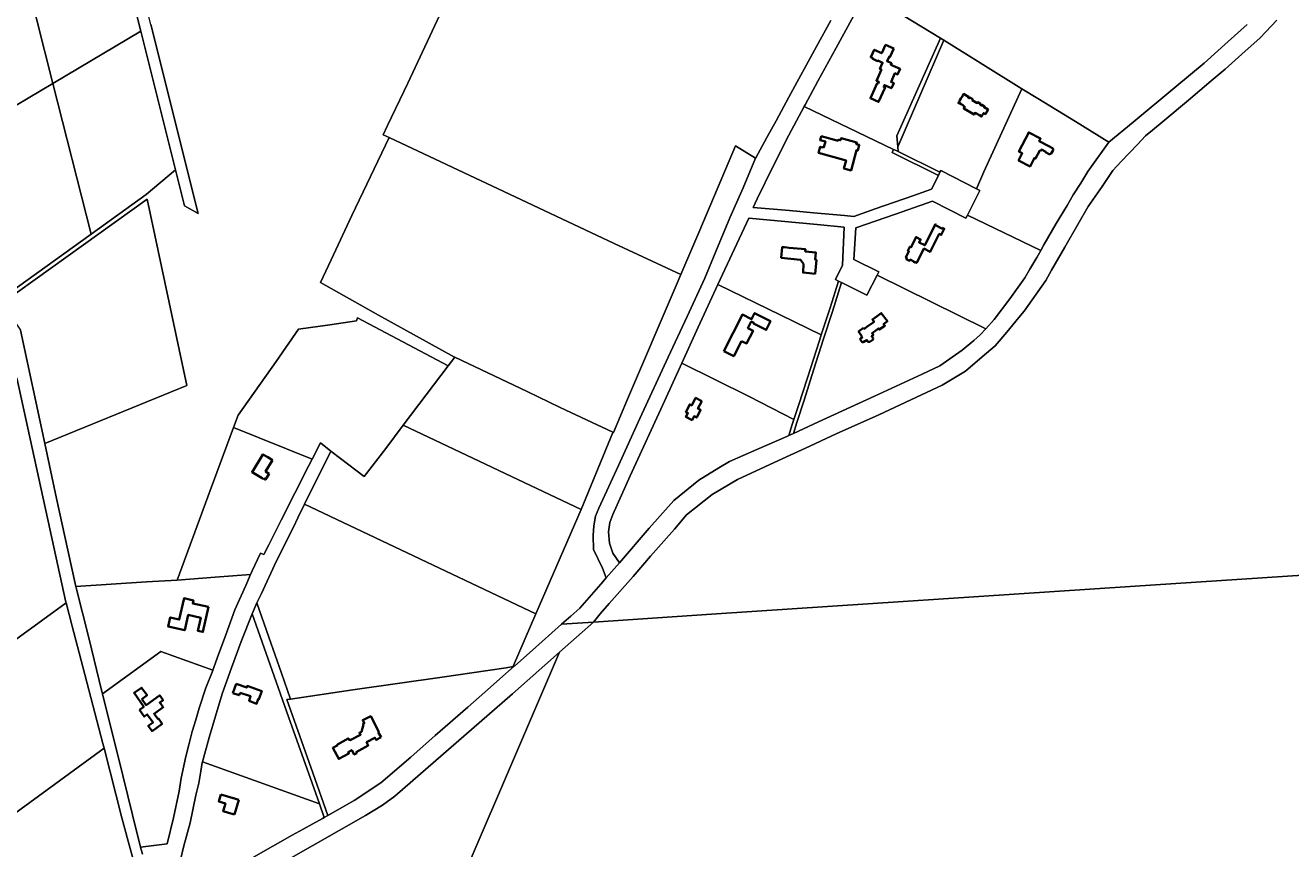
# Model space of a CAD drawing. Header units: metres. Extents: x 152747 to 157233, y 373738 to 378734.
# Tile 25 of 29: x 154981 to 156081, y 375443 to 376160. Entities that reach past the tile are written whole.
import ezdxf
from ezdxf.enums import TextEntityAlignment as Align

# ---------------------------------------------------------------- set-up
doc = ezdxf.new("R2010")
doc.units = ezdxf.units.M
for name, color, linetype, lineweight in [('B-XX-KG-GRENS_PERCEEL-GV', 150, 'Continuous', 18), ('B-XX-KG-GRENS_PERCEEL-S @ 0.001', 150, 'Continuous', 25), ('B-XX-OG-BEBOUWING-G', 7, 'Continuous', 35), ('B-XX-OG-BEBOUWING_HUISNUMMER-T18', 10, 'Continuous', 18), ('B-XX-OG-BEBOUWING_STRAATNAAM-T18', 10, 'Continuous', 18)]:
    doc.layers.add(name, color=color, linetype=linetype, lineweight=lineweight)
doc.styles.add('NLCS-ISO', font='NLCS-ISO.ttf', dxfattribs={"height": 1.8})
doc.styles.add('NLCS-ISO-M-T18', font='NLCS-ISO.ttf', dxfattribs={"height": 1.8})

# ---------------------------------------------------------------- blocks, each defined once
blk = doc.blocks.new('SKG-PERCEELNUMMER-SO')
at = {"layer": 'Defpoints'}
blk.add_point((0, 0), dxfattribs=at)
at = {"style": 'NLCS-ISO', "oblique": 10, "flags": 1}
blk.add_attdef('GEMEENTECODE', text='', height=1.8, dxfattribs=at).set_placement((0, 3), align=Align.MIDDLE_RIGHT)
at = {"style": 'NLCS-ISO', "oblique": 10}
blk.add_attdef('PERCEELNUMMER', text='', height=1.8, dxfattribs=at).set_placement((0, 0), align=Align.MIDDLE_CENTER)
at = {"style": 'NLCS-ISO', "oblique": 10, "flags": 1}
blk.add_attdef('SECTIE', text='', height=1.8, dxfattribs=at).set_placement((0, 2), align=Align.MIDDLE_LEFT)

msp = doc.modelspace()

# ---------------------------------------------------------------- linework, layer by layer
at = {"layer": 'B-XX-KG-GRENS_PERCEEL-GV'}
for points in [[(155081.126, 376154.428), (155111.332, 376033.871), (155119.198, 376002.475), (155131.205, 375995.698), (155089.991, 376160.194), (155079.805, 376200.849), (155168.439, 376389.82), (155142.951, 376402.763), (155142.016, 376401.347), (155137.294, 376393.158), (155134.929, 376388.188), (155131.036, 376379.898), (155128.325, 376373.74), (155122.473, 376358.461), (155099.652, 376287.155), (155094.724, 376274.142), (155093.28, 376270.767), (155088.58, 376261.973), (155081.407, 376251.082), (155073.879, 376242.256), (155067.503, 376234.648), (155062.427, 376229.061)], [(155004.585, 376108.923), (155081.126, 376154.428), (155062.427, 376229.061), (155060.772, 376227.239), (155055.415, 376221.857), (155048.33, 376216.513), (155034.765, 376207.934), (155020.657, 376199.427), (154986.734, 376179.233), (154990.328, 376165.078)], [(155658.223, 376088.854), (155735.865, 376051.551), (155738.034, 376050.478), (155739.827, 376049.591), (155739.468, 376053.802), (155738.666, 376063.192), (155776.686, 376148.39), (155711.773, 376187.991), (155711.504, 376186.901), (155686.014, 376140.046), (155670.087, 376110.833), (155658.938, 376090.19)], [(154925.639, 376088.239), (154925.262, 376088.043), (154928.384, 376075.9), (154931.514, 376063.575), (154950.877, 376076.994), (155004.585, 376108.923), (154990.328, 376165.078), (154986.734, 376179.233), (154978.959, 376174.605), (154933.87, 376147.928), (154913.479, 376136.242)], [(155037.864, 375977.851), (155085.72, 376012.345), (155111.332, 376033.871), (155081.126, 376154.428), (155004.585, 376108.923)], [(155776.686, 376148.39), (155738.666, 376063.192), (155739.468, 376053.802), (155779.512, 376146.666)], [(155847.45, 376104.355), (155779.512, 376146.666), (155739.468, 376053.802), (155739.827, 376049.591), (155776.2, 376031.6), (155776.969, 376033.139), (155807.943, 376017.197), (155814.453, 376032.036)], [(155037.864, 375977.851), (155004.585, 376108.923), (154950.877, 376076.994), (154931.514, 376063.575), (154955.979, 375967.249), (154966.766, 375926.46)], [(155807.943, 376017.197), (155810.77, 376015.759), (155800.055, 375994.417), (155863.872, 375963.535), (155866.611, 375968.406), (155877.407, 375986.908), (155886.844, 376002.782), (155892.155, 376011.913), (155898.706, 376022.018), (155904.691, 376032.157), (155923.192, 376057.837), (155894.213, 376075.78), (155861.427, 376095.793), (155847.45, 376104.355), (155814.453, 376032.036)], [(155735.865, 376051.551), (155658.223, 376088.854), (155644.89, 376063.939), (155630.736, 376036.26), (155617.262, 376008.542), (155613.824, 376001.099), (155645.393, 375998.353), (155666.134, 375996.374), (155693.283, 375993.885), (155701.197, 375993.084), (155719.943, 375999.75), (155752.655, 376011.086), (155768.874, 376016.944), (155774.859, 376028.917), (155734.535, 376048.862)], [(155491.714, 375805.443), (155492.172, 375805.227), (155504.399, 375834.178), (155546.697, 375933.055), (155550.882, 375942.785), (155492.932, 375969.642), (155396.876, 376015.035), (155297.08, 376061.805), (155264.741, 375993.945), (155246.816, 375955.476), (155237.467, 375935.661), (155287.963, 375907.339), (155353.922, 375870.794), (155354.18, 375870.671), (155417.193, 375840.773), (155445.978, 375826.998)], [(155405.301, 375602.494), (155404.897, 375601.562), (155405.796, 375601.745), (155406.383, 375602.265), (155421.908, 375615.67), (155447.137, 375638.298), (155455.109, 375645.448), (155463.101, 375652.194), (155481.23, 375673.182), (155485.869, 375678.599), (155482.813, 375687.011), (155474.989, 375703.32), (155474.593, 375715.581), (155475.264, 375723.935), (155476.715, 375732.404), (155479.581, 375739.38), (155496.579, 375776.401), (155515.217, 375817.33), (155539.858, 375870.671), (155556.284, 375906.066), (155571.683, 375939.472), (155581.345, 375962.681), (155593.612, 375991.925), (155604.946, 376018.061), (155615.902, 376043.846), (155598.417, 376054.54), (155567.42, 375981.233), (155550.882, 375942.785), (155546.697, 375933.055), (155504.399, 375834.178), (155492.172, 375805.227), (155491.714, 375805.443), (155491.647, 375805.279), (155464.057, 375738.216), (155424.755, 375647.432)], [(155774.859, 376028.917), (155776.2, 376031.6), (155739.827, 376049.591), (155738.034, 376050.478), (155735.865, 376051.551), (155734.535, 376048.862)], [(155086.634, 376008.085), (154960.54, 375917.593), (154976.491, 375894.097), (154997.791, 375795.724), (155121.125, 375846.173)], [(155863.872, 375963.535), (155800.055, 375994.417), (155798.642, 375991.602), (155769.63, 376006.551), (155737.491, 375995.295), (155703.106, 375983.351), (155701.393, 375955.654), (155722.943, 375944.961), (155721.507, 375942.101), (155816.109, 375895.532), (155823.491, 375903.651), (155837.001, 375921.495), (155849.897, 375939.739), (155854.322, 375947.329), (155860.467, 375957.48)], [(155672.992, 375890.271), (155680.608, 375913.803), (155688.1, 375936.901), (155685.296, 375938.301), (155691.38, 375950.913), (155693.039, 375983.891), (155669.563, 375986.188), (155610.066, 375991.696), (155583.157, 375934.006), (155637.928, 375907.414)], [(155583.157, 375934.006), (155565.82, 375896.844), (155551.675, 375865.659), (155610.204, 375836.396), (155649.154, 375816.501), (155653.194, 375828.664), (155660.935, 375852.871), (155671.388, 375885.314), (155672.992, 375890.271), (155637.928, 375907.414)], [(155690.525, 375935.69), (155688.1, 375936.901), (155680.608, 375913.803), (155672.992, 375890.271), (155671.388, 375885.314), (155660.935, 375852.871), (155653.194, 375828.664), (155649.154, 375816.501), (155647.671, 375812.039), (155644.704, 375802.524), (155648.807, 375804.41), (155651.824, 375813.822), (155658.067, 375833.407), (155666.261, 375859.522), (155674.948, 375886.677), (155682.649, 375910.591)], [(155721.507, 375942.101), (155712.721, 375924.605), (155690.525, 375935.69), (155682.649, 375910.591), (155674.948, 375886.677), (155666.261, 375859.522), (155658.067, 375833.407), (155651.824, 375813.822), (155648.807, 375804.41), (155670.532, 375814.394), (155719.289, 375836.762), (155760.826, 375855.865), (155776.045, 375863.282), (155795.643, 375876.723), (155805.582, 375885.244), (155811.214, 375890.148), (155816.109, 375895.532)], [(155309.493, 375811.615), (155329.322, 375837.968), (155348.397, 375863.063), (155269.563, 375905.02), (155268.83, 375902.219), (155245.69, 375898.97), (155218.336, 375895.238), (155198.849, 375866.983), (155165.759, 375820.248), (155161.836, 375809.621), (155230.211, 375781.999), (155237.394, 375796.182), (155246.55, 375789.008), (155254.885, 375782.586), (155275.437, 375766.879), (155294.199, 375791.287)], [(155348.397, 375863.063), (155329.322, 375837.968), (155309.493, 375811.615), (155464.057, 375738.216), (155491.647, 375805.279), (155491.714, 375805.443), (155445.978, 375826.998), (155417.193, 375840.773), (155354.18, 375870.671)], [(155644.704, 375802.524), (155647.671, 375812.039), (155649.154, 375816.501), (155610.204, 375836.396), (155551.675, 375865.659), (155536.567, 375832.353), (155506.855, 375767.387), (155491.702, 375733.921), (155489.084, 375726.885), (155487.926, 375718.764), (155488.828, 375708.93), (155491.631, 375700.078), (155497.38, 375691.828), (155523.34, 375721.868), (155544.756, 375746.144), (155566.399, 375763.833), (155583.777, 375774.333), (155593.116, 375779.999), (155616.995, 375790.416), (155643.16, 375801.815)], [(155016.288, 375656.937), (155016.09, 375657.695), (155002.047, 375721.225), (154973.29, 375852.783), (154681.379, 375636.031), (154681.335, 375635.999), (154685.43, 375619.995), (154706.129, 375536.401), (154728.542, 375447.642), (154728.559, 375447.573)], [(155230.211, 375781.999), (155161.836, 375809.621), (155141.556, 375754.678), (155112.815, 375676.816), (155145.738, 375679.431), (155176.667, 375681.591), (155178.079, 375684.806), (155182.776, 375694.724), (155185.395, 375700.213), (155188.076, 375698.988), (155192.46, 375707.445), (155203.296, 375728.947), (155227.132, 375775.92)], [(155309.493, 375811.615), (155294.199, 375791.287), (155275.437, 375766.879), (155254.885, 375782.586), (155246.55, 375789.008), (155232.716, 375761.356), (155226.579, 375748.998), (155223.591, 375742.92), (155424.755, 375647.432), (155464.057, 375738.216)], [(155404.897, 375601.562), (155405.301, 375602.494), (155424.755, 375647.432), (155223.591, 375742.92), (155217.696, 375730.93), (155213.858, 375722.874), (155199.104, 375693.501), (155186.004, 375665.17), (155181.999, 375656.987), (155192.487, 375627.124), (155203.541, 375595.682), (155211.38, 375573.272), (155265.628, 375581.176), (155343.209, 375592.382), (155383.123, 375598.136), (155398.97, 375600.354)], [(155176.667, 375681.591), (155145.738, 375679.431), (155112.815, 375676.816), (155086.19, 375675.137), (155024.731, 375671.242), (155024.967, 375669.946), (155035.852, 375626.566), (155047.351, 375579.79), (155047.862, 375577.688), (155098.498, 375614.62), (155143.867, 375598.445), (155148.868, 375612.1), (155155.011, 375629.213), (155162.926, 375650.953), (155172.461, 375672.008)], [(155016.288, 375656.937), (154728.559, 375447.573), (154750.73, 375359.522), (154760.955, 375318.941), (154813.64, 375357.49), (154867.604, 375397.094), (154882.473, 375408.007), (154928.053, 375441.618), (154977.241, 375477.678), (155049.182, 375530.646), (155048.162, 375534.613), (155030.705, 375601.207), (155021.569, 375636.677)], [(155134.784, 375518.698), (155236.602, 375481.948), (155227.004, 375508.904), (155211.419, 375552.711), (155193.672, 375603.103), (155178.008, 375647.483), (155168.366, 375623.454), (155160.118, 375600.3), (155151.983, 375577.913), (155146.088, 375558.421), (155140.625, 375539.722)], [(155243.816, 375471.971), (155230.877, 375509.02), (155208.161, 375572.803), (155211.38, 375573.272), (155203.541, 375595.682), (155192.487, 375627.124), (155181.999, 375656.987), (155178.008, 375647.483), (155193.672, 375603.103), (155211.419, 375552.711), (155227.004, 375508.904), (155236.602, 375481.948), (155240.771, 375470.238)], [(155047.862, 375577.688), (155053.858, 375553.025), (155061.378, 375523.381), (155074.085, 375472.372), (155081.007, 375444.43), (155104.066, 375447.176), (155109.554, 375469.808), (155114.529, 375492.994), (155116.379, 375504.396), (155120.468, 375523.334), (155122.926, 375533.45), (155125.856, 375545.039), (155129.014, 375555.069), (155131.952, 375565.225), (155137.775, 375583.084), (155143.778, 375598.202), (155143.867, 375598.445), (155098.498, 375614.62)], [(155098.29, 375369.465), (155101.978, 375356.138), (155114.564, 375317.396), (155125.537, 375284.112), (155132.356, 375264.271), (155134.299, 375263.844), (155211.276, 375246.909), (155223.703, 375244.307), (155241.188, 375261.535), (155273.987, 375287.992), (155289.546, 375299.613), (155304.612, 375311.767), (155325.966, 375335.309), (155445.437, 375614.147), (155404.558, 375577.908), (155302.022, 375488.755), (155291.519, 375480.805), (155276.704, 375471.989), (155185.039, 375419.742), (155116.572, 375380.101)], [(155243.816, 375471.971), (155266.752, 375485.028), (155290.049, 375500.279), (155315.998, 375522.745), (155337.315, 375541.454), (155365.557, 375566.175), (155385.414, 375583.65), (155393.452, 375590.802), (155405.796, 375601.745), (155404.897, 375601.562), (155398.97, 375600.354), (155383.123, 375598.136), (155343.209, 375592.382), (155265.628, 375581.176), (155211.38, 375573.272), (155208.161, 375572.803), (155230.877, 375509.02)], [(154928.053, 375441.618), (154962.095, 375302.649), (154973.134, 375258.051), (154982.942, 375269.151), (154998.151, 375286.315), (155008.399, 375297.746), (155028.497, 375320.476), (155047.034, 375341.495), (155059.93, 375356.05), (155082.141, 375377.536), (155087.914, 375381.9), (155079.946, 375413.23), (155064.818, 375469.885), (155049.182, 375530.646), (154977.241, 375477.678)], [(155236.602, 375481.948), (155134.784, 375518.698), (155134.63, 375518.143), (155133.359, 375510.415), (155131.641, 375500.119), (155129.09, 375489.577), (155123.982, 375465.671), (155118.667, 375445.599), (155115.317, 375432.282), (155113.22, 375419.006), (155114.462, 375410.7), (155115.97, 375405.767), (155119.497, 375403.083), (155120.922, 375402.873), (155144.909, 375416.367), (155179.086, 375435.625), (155212.936, 375454.743), (155222.315, 375459.93), (155239.127, 375469.302), (155240.771, 375470.238)]]:
    msp.add_lwpolyline(points, close=True, dxfattribs=at)
for points in [[(154960.54, 375917.593), (155086.634, 376008.085), (155121.125, 375846.173), (154997.791, 375795.724), (155007.761, 375747.711), (155017.733, 375702.82), (155024.731, 375671.242), (155086.19, 375675.137), (155112.815, 375676.816), (155141.556, 375754.678), (155161.836, 375809.621), (155165.759, 375820.248), (155198.849, 375866.983), (155218.336, 375895.238), (155245.69, 375898.97), (155268.83, 375902.219), (155269.563, 375905.02), (155348.397, 375863.063), (155354.18, 375870.671), (155353.922, 375870.794), (155287.963, 375907.339), (155237.467, 375935.661), (155246.816, 375955.476), (155264.741, 375993.945), (155297.08, 376061.805), (155292.099, 376064.142), (155295.824, 376072.205), (155313.396, 376109.307), (155353.743, 376195.468)], [(155353.743, 376195.468), (155313.396, 376109.307), (155295.824, 376072.205), (155292.099, 376064.142), (155297.08, 376061.805), (155396.876, 376015.035), (155492.932, 375969.642), (155550.882, 375942.785), (155567.42, 375981.233), (155598.417, 376054.54), (155615.902, 376043.846), (155616, 376044.078), (155625.616, 376061.852), (155633.64, 376076.512), (155644.775, 376096.928), (155668.832, 376141.068), (155681.281, 376163.705)], [(155681.281, 376163.705), (155668.832, 376141.068), (155644.775, 376096.928), (155633.64, 376076.512), (155625.616, 376061.852), (155616, 376044.078), (155615.902, 376043.846), (155604.946, 376018.061), (155593.612, 375991.925), (155581.345, 375962.681), (155571.683, 375939.472), (155556.284, 375906.066), (155539.858, 375870.671), (155515.217, 375817.33), (155496.579, 375776.401), (155479.581, 375739.38), (155476.715, 375732.404), (155475.264, 375723.935), (155474.593, 375715.581), (155474.989, 375703.32), (155482.813, 375687.011), (155485.869, 375678.599), (155497.38, 375691.828), (155491.631, 375700.078), (155488.828, 375708.93), (155487.926, 375718.764), (155489.084, 375726.885), (155491.702, 375733.921), (155506.855, 375767.387), (155536.567, 375832.353), (155551.675, 375865.659), (155565.82, 375896.844), (155583.157, 375934.006), (155610.066, 375991.696), (155669.563, 375986.188), (155693.039, 375983.891), (155691.38, 375950.913), (155685.296, 375938.301), (155688.1, 375936.901), (155690.525, 375935.69), (155712.721, 375924.605), (155721.507, 375942.101), (155722.943, 375944.961), (155701.393, 375955.654), (155703.106, 375983.351), (155737.491, 375995.295), (155769.63, 376006.551), (155798.642, 375991.602), (155800.055, 375994.417), (155810.77, 376015.759), (155807.943, 376017.197), (155776.969, 376033.139), (155776.2, 376031.6), (155774.859, 376028.917), (155768.874, 376016.944), (155752.655, 376011.086), (155719.943, 375999.75), (155701.197, 375993.084), (155693.283, 375993.885), (155666.134, 375996.374), (155645.393, 375998.353), (155613.824, 376001.099), (155617.262, 376008.542), (155630.736, 376036.26), (155644.89, 376063.939), (155658.223, 376088.854), (155658.938, 376090.19), (155670.087, 376110.833), (155686.014, 376140.046), (155711.504, 376186.901)], [(155711.773, 376187.991), (155776.686, 376148.39), (155779.512, 376146.666), (155847.45, 376104.355), (155861.427, 376095.793), (155894.213, 376075.78), (155923.192, 376057.837), (155944.242, 376075.213), (155980.537, 376105.38), (156006.146, 376126.706), (156027.016, 376145.555), (156043.427, 376160.114)], [(156043.427, 376160.114), (156027.016, 376145.555), (156006.146, 376126.706), (155980.537, 376105.38), (155944.242, 376075.213), (155923.192, 376057.837), (155904.691, 376032.157), (155898.706, 376022.018), (155892.155, 376011.913), (155886.844, 376002.782), (155877.407, 375986.908), (155866.611, 375968.406), (155863.872, 375963.535), (155860.467, 375957.48), (155854.322, 375947.329), (155849.897, 375939.739), (155837.001, 375921.495), (155823.491, 375903.651), (155816.109, 375895.532), (155811.214, 375890.148), (155805.582, 375885.244), (155795.643, 375876.723), (155776.045, 375863.282), (155760.826, 375855.865), (155719.289, 375836.762), (155670.532, 375814.394), (155648.807, 375804.41), (155644.704, 375802.524), (155643.16, 375801.815), (155616.995, 375790.416), (155593.116, 375779.999), (155583.777, 375774.333), (155566.399, 375763.833), (155544.756, 375746.144), (155523.34, 375721.868), (155497.38, 375691.828), (155485.869, 375678.599), (155481.23, 375673.182), (155463.101, 375652.194), (155455.109, 375645.448), (155447.137, 375638.298), (155474.805, 375640.182), (155480.743, 375647.393), (155488.648, 375656.532), (155509.31, 375679.988), (155524.573, 375697.48), (155545.455, 375721.196), (155555.726, 375733.45), (155578.103, 375751.233), (155600.181, 375764.303), (155635.865, 375780.948), (155659.23, 375791.531), (155685.955, 375803.944), (155723.033, 375820.69), (155760.217, 375838.09), (155778.263, 375846.389), (155798.408, 375858.684), (155813.012, 375871.141), (155824.23, 375880.543), (155834.375, 375892.577), (155844.845, 375905.139), (155849.344, 375910.882), (155868.239, 375937.557), (155873.33, 375946.428), (155884.846, 375966.344), (155896.122, 375986.047), (155905.185, 376001.761), (155911.083, 376010.426), (155917.221, 376019.304), (155926.592, 376033.271), (155933.937, 376041.01), (155948.114, 376055.881), (155955.106, 376063.413), (155961.105, 376068.364), (155971.15, 376076.765), (155992.274, 376094.507), (156012.124, 376111.095), (156024.169, 376121.404), (156038.653, 376134.529), (156054.577, 376148.547), (156069.154, 376164.032)], [(156069.154, 376164.032), (156054.577, 376148.547), (156038.653, 376134.529), (156024.169, 376121.404), (156012.124, 376111.095), (155992.274, 376094.507), (155971.15, 376076.765), (155961.105, 376068.364), (155955.106, 376063.413), (155948.114, 376055.881), (155933.937, 376041.01), (155926.592, 376033.271), (155917.221, 376019.304), (155911.083, 376010.426), (155905.185, 376001.761), (155896.122, 375986.047), (155884.846, 375966.344), (155873.33, 375946.428), (155868.239, 375937.557), (155849.344, 375910.882), (155844.845, 375905.139), (155834.375, 375892.577), (155824.23, 375880.543), (155813.012, 375871.141), (155798.408, 375858.684), (155778.263, 375846.389), (155760.217, 375838.09), (155723.033, 375820.69), (155685.955, 375803.944), (155659.23, 375791.531), (155635.865, 375780.948), (155600.181, 375764.303), (155578.103, 375751.233), (155555.726, 375733.45), (155545.455, 375721.196), (155524.573, 375697.48), (155509.31, 375679.988), (155488.648, 375656.532), (155480.743, 375647.393), (155474.805, 375640.182), (155581.771, 375647.466), (155941.526, 375671.204), (156171.252, 375686.309)], [(155089.991, 376160.194), (155131.205, 375995.698), (155119.198, 376002.475), (155111.332, 376033.871), (155085.72, 376012.345), (155037.864, 375977.851), (154966.766, 375926.46)], [(155082.547, 375438.214), (155081.007, 375444.43), (155074.085, 375472.372), (155061.378, 375523.381), (155053.858, 375553.025), (155047.862, 375577.688), (155047.351, 375579.79), (155035.852, 375626.566), (155024.967, 375669.946), (155024.731, 375671.242), (155017.733, 375702.82), (155007.761, 375747.711), (154997.791, 375795.724), (154976.491, 375894.097)], [(154973.29, 375852.783), (155002.047, 375721.225), (155016.09, 375657.695), (155016.288, 375656.937), (155021.569, 375636.677), (155030.705, 375601.207), (155048.162, 375534.613), (155049.182, 375530.646), (155064.818, 375469.885), (155079.946, 375413.23)], [(155115.317, 375432.282), (155118.667, 375445.599), (155123.982, 375465.671), (155129.09, 375489.577), (155131.641, 375500.119), (155133.359, 375510.415), (155134.63, 375518.143), (155134.784, 375518.698), (155140.625, 375539.722), (155146.088, 375558.421), (155151.983, 375577.913), (155160.118, 375600.3), (155168.366, 375623.454), (155178.008, 375647.483), (155181.999, 375656.987), (155186.004, 375665.17), (155199.104, 375693.501), (155213.858, 375722.874), (155217.696, 375730.93), (155223.591, 375742.92), (155226.579, 375748.998), (155232.716, 375761.356), (155246.55, 375789.008), (155237.394, 375796.182), (155230.211, 375781.999), (155227.132, 375775.92), (155203.296, 375728.947), (155192.46, 375707.445), (155188.076, 375698.988), (155185.395, 375700.213), (155182.776, 375694.724), (155178.079, 375684.806), (155176.667, 375681.591), (155172.461, 375672.008), (155162.926, 375650.953), (155155.011, 375629.213), (155148.868, 375612.1), (155143.867, 375598.445), (155143.778, 375598.202), (155137.775, 375583.084), (155131.952, 375565.225), (155129.014, 375555.069), (155125.856, 375545.039), (155122.926, 375533.45), (155120.468, 375523.334), (155116.379, 375504.396), (155114.529, 375492.994), (155109.554, 375469.808), (155104.066, 375447.176), (155081.007, 375444.43), (155082.547, 375438.214)], [(156187.877, 375404.299), (156195.255, 375467.412), (156196.022, 375519.141), (156197.573, 375628.798), (156197.515, 375639.625), (156194.01, 375687.611), (156171.252, 375686.309), (155941.526, 375671.204), (155581.771, 375647.466), (155474.805, 375640.182), (155445.437, 375614.147), (155325.966, 375335.309)], [(155185.039, 375419.742), (155276.704, 375471.989), (155291.519, 375480.805), (155302.022, 375488.755), (155404.558, 375577.908), (155445.437, 375614.147), (155474.805, 375640.182), (155447.137, 375638.298), (155421.908, 375615.67), (155406.383, 375602.265), (155405.796, 375601.745), (155393.452, 375590.802), (155385.414, 375583.65), (155365.557, 375566.175), (155337.315, 375541.454), (155315.998, 375522.745), (155290.049, 375500.279), (155266.752, 375485.028), (155243.816, 375471.971), (155240.771, 375470.238), (155239.127, 375469.302), (155222.315, 375459.93), (155212.936, 375454.743), (155179.086, 375435.625)]]:
    msp.add_lwpolyline(points, dxfattribs=at)
at = {"layer": 'B-XX-OG-BEBOUWING-G'}
for points in [[(155736.12, 376139.278), (155728.937, 376142.511), (155725.668, 376135.248), (155719.018, 376138.241), (155716.07, 376131.69), (155717.967, 376130.836), (155717.705, 376130.255), (155722.011, 376128.317), (155722.209, 376128.756), (155726.333, 376126.9), (155723.942, 376121.588), (155725.298, 376120.978), (155720.938, 376111.289), (155723.094, 376110.319), (155722.397, 376108.769), (155721.654, 376109.103), (155715.787, 376096.066), (155722.824, 376092.899), (155728.458, 376105.418), (155727.27, 376105.952), (155727.935, 376107.429), (155733.989, 376104.705), (155736.034, 376109.249), (155733.685, 376110.306), (155737.056, 376117.797), (155739.342, 376116.768), (155741.499, 376121.562), (155733.538, 376125.145), (155734.141, 376126.486), (155730.241, 376128.241), (155731.996, 376132.14), (155732.754, 376131.799)], [(155672.922, 376063.071), (155672.012, 376059.68), (155676.621, 376058.491), (155675.31, 376053.452), (155674.221, 376053.74), (155674.111, 376053.301), (155672.112, 376053.811), (155670.632, 376048.43), (155694.522, 376041.97), (155692.622, 376034.971), (155698.921, 376033.272), (155703.601, 376050.791), (155704.731, 376050.442), (155706.062, 376055.4), (155703.43, 376056.121), (155703.811, 376057.571), (155690.181, 376061.272), (155689.702, 376059.492), (155687.852, 376059.99), (155687.6, 376059.072)], [(155569.072, 375832.542), (155563.711, 375835.261), (155560.4, 375828.752), (155558.621, 375829.661), (155555.222, 375822.961), (155557.002, 375822.061), (155555.332, 375818.752), (155560.681, 375816.04), (155562.361, 375819.341), (155564.68, 375818.162), (155568.081, 375824.851), (155565.762, 375826.03)], [(155140.148, 375653.385), (155126.288, 375656.395), (155126.928, 375659.033), (155118.878, 375660.986), (155114.621, 375642.407), (155106.719, 375644.217), (155104.918, 375636.353), (155119.372, 375633.043), (155122.447, 375646.468), (155133.271, 375643.988), (155130.696, 375632.738), (155135.184, 375631.715)]]:
    msp.add_lwpolyline(points, close=True, dxfattribs=at)
for points in [[(155794.51, 376090.641), (155794.653, 376090.881), (155796.724, 376089.648), (155796.58, 376089.407), (155797.044, 376089.131), (155797.812, 376088.662), (155796.942, 376087.201), (155805.877, 376081.878), (155806.747, 376083.339), (155807.915, 376082.643), (155808.053, 376082.875), (155810.124, 376081.641), (155809.986, 376081.409), (155810.381, 376081.174), (155810.529, 376081.423), (155811.929, 376080.589), (155811.781, 376080.339), (155812.339, 376080.007), (155812.606, 376080.454), (155812.374, 376080.592), (155813.06, 376081.743), (155813.291, 376081.605), (155813.522, 376081.991), (155814.203, 376083.134), (155815.749, 376082.213), (155818.078, 376086.121), (155814.598, 376088.194), (155815.054, 376088.959), (155812.7, 376090.361), (155812.291, 376089.674), (155811.148, 376090.355), (155811.557, 376091.042), (155809.083, 376092.516), (155808.664, 376091.812), (155804.291, 376094.417), (155804.71, 376095.121), (155802.236, 376096.595), (155801.817, 376095.891), (155800.683, 376096.567), (155801.102, 376097.271), (155796.824, 376099.82), (155796.097, 376098.6), (155796.321, 376098.467), (155795.63, 376097.307), (155795.406, 376097.44), (155794.485, 376095.894), (155793.589, 376094.39), (155793.129, 376093.617), (155793.352, 376093.484), (155792.666, 376092.333)], [(155792.666, 376092.333), (155792.443, 376092.466), (155792.182, 376092.028), (155792.723, 376091.705), (155792.877, 376091.963), (155794.277, 376091.129), (155794.123, 376090.871), (155794.51, 376090.641)], [(155870.811, 376054.341), (155862.512, 376058.611), (155863.721, 376060.962), (155853.491, 376066.24), (155844.922, 376049.661), (155847.852, 376048.142), (155844.612, 376041.892), (155854.551, 376036.751), (155858.33, 376044.082), (155859.402, 376043.521), (155862.991, 376050.452), (155863.81, 376050.027)], [(155874.612, 376051.896), (155874.094, 376052.636), (155870.811, 376054.341)], [(155863.81, 376050.027), (155864.436, 376051.339), (155868.257, 376049.421)], [(155868.046, 376049.016), (155871.251, 376047.352), (155872.213, 376047.42), (155873.076, 376047.958), (155874.727, 376050.956), (155874.612, 376051.896)], [(155868.257, 376049.421), (155868.046, 376049.016)], [(155772.621, 375986.137), (155772.219, 375986.337), (155763.137, 375968.06), (155758.095, 375970.565), (155759.439, 375973.27), (155755.391, 375975.281), (155750.932, 375966.308), (155749.947, 375966.797), (155748.252, 375963.385), (155749.237, 375962.896), (155746.572, 375957.531), (155747.458, 375957.091), (155746.969, 375956.106), (155749.861, 375954.668), (155750.351, 375955.654), (155753.53, 375954.074), (155753.339, 375953.689), (155754.53, 375953.097), (155754.721, 375953.482), (155756.055, 375952.819), (155762.227, 375965.24), (155767.815, 375962.464), (155775.558, 375978.046), (155777.322, 375977.17), (155779.961, 375982.48), (155778.206, 375983.352)], [(155758.095, 375970.566), (155758.095, 375970.565), (155763.137, 375968.06), (155772.219, 375986.337)], [(155772.219, 375986.337), (155772.621, 375986.137)], [(155778.206, 375983.352), (155777.872, 375982.681), (155772.284, 375985.457), (155772.621, 375986.137)], [(155772.284, 375985.458), (155772.284, 375985.457), (155777.872, 375982.681), (155778.206, 375983.352)], [(155778.206, 375983.352), (155779.961, 375982.48)], [(155645.032, 375966.011), (155640.928, 375966.347), (155639.017, 375966.531), (155638.227, 375957.296), (155654.956, 375955.546), (155657.649, 375951.876), (155657.148, 375944.282), (155662.632, 375943.821)], [(155668.74, 375955.501), (155667.781, 375955.591), (155668.372, 375961.812), (155659.011, 375962.69), (155659.202, 375964.68), (155645.032, 375966.011)], [(155748.252, 375963.386), (155749.947, 375966.797), (155750.932, 375966.308), (155755.391, 375975.281), (155759.439, 375973.27)], [(155662.632, 375943.821), (155667.612, 375943.352), (155668.74, 375955.501)], [(155746.572, 375957.532), (155749.237, 375962.896)], [(155747.458, 375957.091), (155746.969, 375956.107)], [(155753.53, 375954.074), (155753.339, 375953.69)], [(155619.431, 375906.841), (155614.971, 375909.092), (155612.341, 375903.85), (155604.402, 375907.842), (155588.391, 375875.972)], [(155603.545, 375884.626), (155608.096, 375882.663), (155613.632, 375893.764), (155609.175, 375896.001), (155612.114, 375901.757), (155614.486, 375900.596), (155614.174, 375899.967), (155625.186, 375894.464), (155628.76, 375902.132), (155619.431, 375906.841)], [(155708.392, 375889.085), (155707.96, 375888.769), (155708.565, 375887.947), (155707.106, 375886.943), (155706.88, 375885.969), (155708.422, 375883.897), (155709.435, 375883.799), (155710.895, 375884.79), (155711.18, 375884.544), (155712.626, 375885.578), (155713.687, 375884.102), (155715.113, 375884.013), (155717.938, 375885.878), (155718.171, 375887.298), (155716.804, 375888.907), (155718.287, 375889.961), (155717.196, 375891.574), (155722.841, 375895.718), (155723.485, 375894.784), (155728.308, 375898.125), (155727.204, 375899.587), (155730.499, 375901.941), (155725.214, 375909.104), (155721.66, 375906.5)], [(155721.66, 375906.5), (155717.47, 375903.43), (155718.88, 375901.49), (155712.76, 375897.006)], [(155717.47, 375903.43), (155721.66, 375906.5)], [(155705.44, 375893.12), (155709.8, 375896.31)], [(155709.8, 375896.31), (155705.44, 375893.12), (155708.392, 375889.085)], [(155712.76, 375897.006), (155710.5, 375895.35), (155709.8, 375896.31)], [(155588.391, 375875.972), (155592.852, 375873.731), (155596.902, 375871.696), (155603.545, 375884.626)], [(155195.801, 375781.03), (155191.565, 375783.631), (155187.416, 375786.178), (155178.024, 375770.781), (155186.77, 375765.422), (155187.981, 375764.68)], [(155192.781, 375769.341), (155189.761, 375771.191), (155195.801, 375781.03)], [(155187.981, 375764.68), (155188.21, 375765.051), (155189.622, 375764.192), (155192.781, 375769.341)], [(155082.174, 375573.074), (155086.669, 375576.502), (155081.789, 375583.111), (155075.393, 375578.586), (155083.699, 375566.563), (155079.973, 375563.871)], [(155164.011, 375586.482), (155161.191, 375578.491)], [(155184.702, 375575.491), (155186.362, 375580.19), (155173.811, 375584.612), (155173.311, 375583.201), (155164.011, 375586.482)], [(155079.973, 375563.871), (155084.18, 375558.054), (155086.76, 375559.922), (155091.828, 375552.868), (155087.697, 375549.878), (155091.003, 375545.309), (155099.753, 375551.64), (155096.429, 375556.234), (155096.015, 375555.935), (155092.785, 375560.399), (155100.652, 375566.091), (155097.722, 375570.142), (155100.601, 375572.222), (155097.671, 375576.272)], [(155097.671, 375576.272), (155097.572, 375576.408), (155085.792, 375567.932), (155082.174, 375573.074)], [(155161.191, 375578.491), (155165.891, 375576.831), (155166.714, 375576.54), (155167.634, 375578.634)], [(155167.634, 375578.634), (155176.619, 375575.615), (155175.283, 375571.784), (155181.828, 375569.179), (155183.192, 375573.211), (155183.836, 375573.041), (155184.702, 375575.491)], [(155287.752, 375544.341), (155288.194, 375544.584), (155281.222, 375558.351), (155274.172, 375554.892), (155275.465, 375552.201), (155274.49, 375551.702), (155274.794, 375550.998), (155272.985, 375544.787), (155271.275, 375543.875), (155272.26, 375542.194), (155263.3, 375537.325), (155262.956, 375538.064), (155262.335, 375537.733), (155261.654, 375538.973), (155252.132, 375533.773), (155252.481, 375533.142)], [(155252.481, 375533.142), (155248.11, 375530.732), (155253.401, 375521.111), (155262.212, 375525.962), (155261.582, 375527.102), (155264.67, 375528.811), (155266.751, 375525.022), (155268.982, 375526.252), (155268.491, 375527.122), (155279.05, 375532.942), (155277.581, 375535.61), (155284.832, 375539.602), (155285.92, 375537.632), (155290.161, 375539.961)], [(155290.161, 375539.961), (155287.752, 375544.341)], [(155150.83, 375490.171), (155149.011, 375484.121), (155154.761, 375482.39), (155152.752, 375475.691), (155157.551, 375474.26)], [(155166.578, 375485.437), (155155.62, 375488.731), (155150.83, 375490.171)], [(155162.728, 375472.716), (155166.578, 375485.437)], [(155157.551, 375474.26), (155162.728, 375472.716)]]:
    msp.add_lwpolyline(points, dxfattribs=at)

# ---------------------------------------------------------------- block references
at = {"layer": 'B-XX-KG-GRENS_PERCEEL-S @ 0.001', "xscale": 0.001, "yscale": 0.001, "zscale": 0.001}
for p, values in [((155037.609, 376158.845), {'PERCEELNUMMER': '1435'}), ((155715.449, 376109.471), {'PERCEELNUMMER': '1046'}), ((155754.346, 376093.055), {'PERCEELNUMMER': '1047'}), ((155785.538, 376066.822), {'PERCEELNUMMER': '1048'}), ((155946.84, 376066.565), {'PERCEELNUMMER': '901'}), ((155064.518, 376063.763), {'PERCEELNUMMER': '1434'}), ((155191.892, 376058.381), {'PERCEELNUMMER': '1436'}), ((154985.583, 376033.265), {'PERCEELNUMMER': '1432'}), ((155752.745, 376040.625), {'PERCEELNUMMER': '303'}), ((155864.462, 376033.836), {'PERCEELNUMMER': '305'}), ((155686.654, 376028.664), {'PERCEELNUMMER': '301'}), ((155586.072, 375955.447), {'PERCEELNUMMER': '902'}), ((155785.168, 375963.111), {'PERCEELNUMMER': '300'}), ((155631.175, 375940.924), {'PERCEELNUMMER': '296'}), ((155405.085, 375922.979), {'PERCEELNUMMER': '287'}), ((156073.388, 375916.733), {'PERCEELNUMMER': '550'}), ((155043.251, 375895.731), {'PERCEELNUMMER': '970'}), ((155615.193, 375879.643), {'PERCEELNUMMER': '295'}), ((155726.071, 375886.138), {'PERCEELNUMMER': '299'}), ((155670.605, 375875.415), {'PERCEELNUMMER': '297'}), ((155261.596, 375848.616), {'PERCEELNUMMER': '514'}), ((155388.847, 375814.278), {'PERCEELNUMMER': '1404'}), ((155561.225, 375794.706), {'PERCEELNUMMER': '294'}), ((155173.305, 375738.834), {'PERCEELNUMMER': '515'}), ((155008.02, 375724.949), {'PERCEELNUMMER': '285'}), ((155340.794, 375733.668), {'PERCEELNUMMER': '1431'}), ((155448.994, 375668.629), {'PERCEELNUMMER': '1416'}), ((155281.592, 375647.556), {'PERCEELNUMMER': '1430'}), ((155088.566, 375633.782), {'PERCEELNUMMER': '516'}), ((155147.195, 375583.924), {'PERCEELNUMMER': '518'}), ((155205.095, 375579.825), {'PERCEELNUMMER': '519'}), ((155179.991, 375551.263), {'PERCEELNUMMER': '520'}), ((155305.423, 375555.774), {'PERCEELNUMMER': '522'}), ((155090.601, 375519.407), {'PERCEELNUMMER': '517'}), ((155174.1, 375458.844), {'PERCEELNUMMER': '521'})]:
    msp.add_blockref('SKG-PERCEELNUMMER-SO', p, dxfattribs=at).add_auto_attribs(values)

# ---------------------------------------------------------------- texts
at = {"layer": 'B-XX-OG-BEBOUWING_HUISNUMMER-T18', "style": 'NLCS-ISO-M-T18'}
for s, rotation, p in [('9', 335.993, (155732.354, 376114.272)), ('8', 345, (155696.375, 376056.349)), ('6', 332.996, (155851.092, 376056.894)), ('3', 355.004, (155652.032, 375962.212)), ('5', 333.999, (155752.881, 375965.374)), ('2', 332.996, (155598.286, 375890.873)), ('4', 35.999, (155716.698, 375896.019)), ('1', 332.996, (155558.774, 375824.97)), ('6', 328, (155188.157, 375767.252)), ('4', 347.005, (155134.601, 375642.048)), ('2', 341.001, (155164.611, 375581.692)), ('3', 35.999, (155094.898, 375564.241)), ('5', 28.997, (155272.085, 375531.243)), ('1', 343, (155151.978, 375486.156))]:
    msp.add_text(s, height=0.0018, rotation=rotation, dxfattribs=at).set_placement(p, align=Align.MIDDLE_CENTER)
msp.add_text('7', height=0.0018, dxfattribs=at).set_placement((155804.597, 376089.853), align=Align.MIDDLE_CENTER)
at = {"layer": 'B-XX-OG-BEBOUWING_STRAATNAAM-T18', "style": 'NLCS-ISO-M-T18'}
for s, rotation, p in [('Broekhovenseweg', 39.7, (155964.577, 376080.803)), ('Broekhovenseweg', 39.7, (155964.577, 376080.803)), ('Broekhovenseweg', 39.7, (155964.577, 376080.803)), ('Broekhovenseweg', 39.7, (155964.577, 376080.803)), ('Broekhovenseweg', 39.7, (155964.577, 376080.803)), ('Broekhovenseweg', 39.7, (155964.577, 376080.803)), ('Broekhovenseweg', 39.7, (155964.577, 376080.803)), ('Broekhovenseweg', 39.7, (155964.577, 376080.803)), ('Broekhovenseweg', 39.7, (155964.577, 376080.803)), ('Broekhovenseweg', 39.7, (155964.577, 376080.803)), ('Broekhovenseweg', 39.7, (155964.577, 376080.803)), ('Broekhovenseweg', 39.7, (155964.577, 376080.803)), ('Broekhovenseweg', 39.7, (155964.577, 376080.803)), ('Broekhovenseweg', 39.7, (155964.577, 376080.803)), ('Broekhovenseweg', 39.7, (155964.577, 376080.803)), ('Broekhovenseweg', 39.7, (155964.577, 376080.803)), ('Broekhovenseweg', 39.7, (155964.577, 376080.803)), ('Broekhovenseweg', 39.7, (155964.577, 376080.803)), ('Broekhovenseweg', 39.7, (155964.577, 376080.803)), ('Broekhovenseweg', 39.7, (155964.577, 376080.803)), ('Broekhovenseweg', 39.7, (155964.577, 376080.803)), ('Broekhovenseweg', 39.7, (155964.577, 376080.803)), ('Broekhovenseweg', 39.7, (155964.577, 376080.803)), ('Broekhovenseweg', 39.7, (155964.577, 376080.803)), ('Broekhovenseweg', 39.7, (155964.577, 376080.803)), ('Broekhovenseweg', 39.7, (155964.577, 376080.803)), ('Wilgerijs', 332.996, (155741.201, 376046.7)), ('Wilgerijs', 332.996, (155741.201, 376046.7)), ('Wilgerijs', 332.996, (155741.201, 376046.7)), ('Wilgerijs', 332.996, (155741.201, 376046.7)), ('Wilgerijs', 332.996, (155741.201, 376046.7)), ('Wilgerijs', 332.996, (155741.201, 376046.7)), ('Wilgerijs', 332.996, (155741.201, 376046.7)), ('Wilgerijs', 332.996, (155741.201, 376046.7)), ('Wilgerijs', 332.996, (155741.201, 376046.7)), ('Wilgerijs', 332.996, (155741.201, 376046.7)), ('Wilgerijs', 63.701, (155625.511, 376041.719)), ('Wilgerijs', 63.701, (155625.511, 376041.719)), ('Wilgerijs', 63.701, (155625.511, 376041.719)), ('Wilgerijs', 63.701, (155625.511, 376041.719)), ('Wilgerijs', 63.701, (155625.511, 376041.719)), ('Wilgerijs', 63.701, (155625.511, 376041.719)), ('Wilgerijs', 63.701, (155625.511, 376041.719)), ('Wilgerijs', 63.701, (155625.511, 376041.719)), ('Wilgerijs', 63.701, (155625.511, 376041.719)), ('Wilgerijs', 63.701, (155625.511, 376041.719)), ('Wilgerijs', 20.202, (155734.805, 375999.203)), ('Wilgerijs', 20.202, (155734.805, 375999.203)), ('Wilgerijs', 20.202, (155734.805, 375999.203)), ('Wilgerijs', 20.202, (155734.805, 375999.203)), ('Wilgerijs', 20.202, (155734.805, 375999.203)), ('Wilgerijs', 20.202, (155734.805, 375999.203)), ('Wilgerijs', 20.202, (155734.805, 375999.203)), ('Wilgerijs', 20.202, (155734.805, 375999.203)), ('Wilgerijs', 20.202, (155734.805, 375999.203)), ('Wilgerijs', 20.202, (155734.805, 375999.203)), ('Wilgerijs', 353.199, (155641.158, 375993.128)), ('Wilgerijs', 353.199, (155641.158, 375993.128)), ('Wilgerijs', 353.199, (155641.158, 375993.128)), ('Wilgerijs', 353.199, (155641.158, 375993.128)), ('Wilgerijs', 353.199, (155641.158, 375993.128)), ('Wilgerijs', 353.199, (155641.158, 375993.128)), ('Wilgerijs', 353.199, (155641.158, 375993.128)), ('Wilgerijs', 353.199, (155641.158, 375993.128)), ('Wilgerijs', 353.199, (155641.158, 375993.128)), ('Wilgerijs', 353.199, (155641.158, 375993.128)), ('Wilgerijs', 63.999, (155531.363, 375839.064)), ('Wilgerijs', 63.999, (155531.363, 375839.064)), ('Wilgerijs', 63.999, (155531.363, 375839.064)), ('Wilgerijs', 63.999, (155531.363, 375839.064)), ('Wilgerijs', 63.999, (155531.363, 375839.064)), ('Wilgerijs', 63.999, (155531.363, 375839.064)), ('Wilgerijs', 63.999, (155531.363, 375839.064)), ('Wilgerijs', 63.999, (155531.363, 375839.064)), ('Wilgerijs', 63.999, (155531.363, 375839.064)), ('Wilgerijs', 63.999, (155531.363, 375839.064)), ('Broekhovenseweg', 24.202, (155722.915, 375828.139)), ('Broekhovenseweg', 24.202, (155722.915, 375828.139)), ('Broekhovenseweg', 24.202, (155722.915, 375828.139)), ('Broekhovenseweg', 24.202, (155722.915, 375828.139)), ('Broekhovenseweg', 24.202, (155722.915, 375828.139)), ('Broekhovenseweg', 24.202, (155722.915, 375828.139)), ('Broekhovenseweg', 24.202, (155722.915, 375828.139)), ('Broekhovenseweg', 24.202, (155722.915, 375828.139)), ('Broekhovenseweg', 24.202, (155722.915, 375828.139)), ('Broekhovenseweg', 24.202, (155722.915, 375828.139)), ('Broekhovenseweg', 24.202, (155722.915, 375828.139)), ('Broekhovenseweg', 24.202, (155722.915, 375828.139)), ('Broekhovenseweg', 24.202, (155722.915, 375828.139)), ('Broekhovenseweg', 24.202, (155722.915, 375828.139)), ('Broekhovenseweg', 24.202, (155722.915, 375828.139)), ('Broekhovenseweg', 24.202, (155722.915, 375828.139)), ('Broekhovenseweg', 24.202, (155722.915, 375828.139)), ('Broekhovenseweg', 24.202, (155722.915, 375828.139)), ('Broekhovenseweg', 24.202, (155722.915, 375828.139)), ('Broekhovenseweg', 24.202, (155722.915, 375828.139)), ('Broekhovenseweg', 24.202, (155722.915, 375828.139)), ('Broekhovenseweg', 24.202, (155722.915, 375828.139)), ('Broekhovenseweg', 24.202, (155722.915, 375828.139)), ('Broekhovenseweg', 24.202, (155722.915, 375828.139)), ('Broekhovenseweg', 24.202, (155722.915, 375828.139)), ('Broekhovenseweg', 24.202, (155722.915, 375828.139)), ('Elzerijs', 70.101, (155159.446, 375614.215)), ('Elzerijs', 70.101, (155159.446, 375614.215)), ('Broekhovenseweg', 41.201, (155363.744, 375551.464)), ('Broekhovenseweg', 41.201, (155363.744, 375551.464)), ('Broekhovenseweg', 41.201, (155363.744, 375551.464)), ('Broekhovenseweg', 41.201, (155363.744, 375551.464)), ('Broekhovenseweg', 41.201, (155363.744, 375551.464)), ('Broekhovenseweg', 41.201, (155363.744, 375551.464)), ('Broekhovenseweg', 41.201, (155363.744, 375551.464)), ('Broekhovenseweg', 41.201, (155363.744, 375551.464)), ('Broekhovenseweg', 41.201, (155363.744, 375551.464)), ('Broekhovenseweg', 41.201, (155363.744, 375551.464)), ('Broekhovenseweg', 41.201, (155363.744, 375551.464)), ('Broekhovenseweg', 41.201, (155363.744, 375551.464)), ('Broekhovenseweg', 41.201, (155363.744, 375551.464)), ('Broekhovenseweg', 41.201, (155363.744, 375551.464)), ('Broekhovenseweg', 41.201, (155363.744, 375551.464)), ('Broekhovenseweg', 41.201, (155363.744, 375551.464)), ('Broekhovenseweg', 41.201, (155363.744, 375551.464)), ('Broekhovenseweg', 41.201, (155363.744, 375551.464)), ('Broekhovenseweg', 41.201, (155363.744, 375551.464)), ('Broekhovenseweg', 41.201, (155363.744, 375551.464)), ('Broekhovenseweg', 41.201, (155363.744, 375551.464)), ('Broekhovenseweg', 41.201, (155363.744, 375551.464)), ('Broekhovenseweg', 41.201, (155363.744, 375551.464)), ('Broekhovenseweg', 41.201, (155363.744, 375551.464)), ('Broekhovenseweg', 41.201, (155363.744, 375551.464)), ('Broekhovenseweg', 41.201, (155363.744, 375551.464)), ('de Liesende', 285.195, (155053.502, 375535.563)), ('Elzerijs', 76.897, (155116.818, 375459.843)), ('Elzerijs', 76.897, (155116.818, 375459.843))]:
    msp.add_text(s, height=0.0018, rotation=rotation, dxfattribs=at).set_placement(p, align=Align.MIDDLE_CENTER)

doc.saveas('drawing.dxf')
